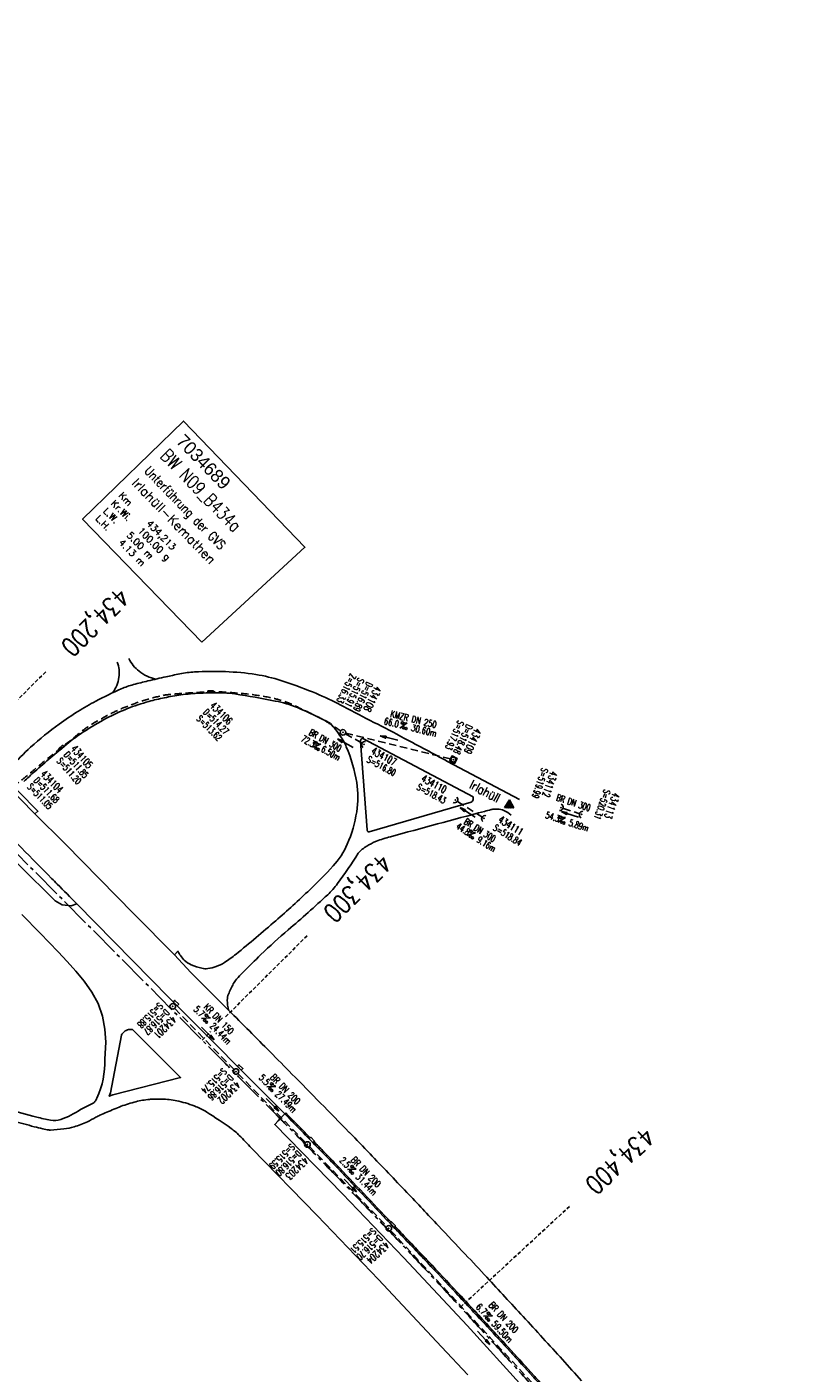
# Model space of a CAD drawing. Extents: x 454519 to 459636, y 422856 to 428936.
# Tile 29 of 82: x 457170 to 457375, y 425718 to 426080. Entities that reach past the tile are written whole.
import ezdxf
from ezdxf.enums import TextEntityAlignment as Align

# ---------------------------------------------------------------- set-up
doc = ezdxf.new("R2010")
doc.units = 0
doc.header["$LTSCALE"] = 2
doc.header["$MEASUREMENT"] = 0
for name, pattern in [('ACHSE', [5.5, 4, -0.5, 0.5, -0.5]), ('AUSGEZOGEN', [0]), ('GESTRICH-X2', [1.5, 1, -0.5]), ('GESTRICHELT', [0.75, 0.5, -0.25])]:
    doc.linetypes.add(name, pattern=pattern)
doc.layers.get('0').update_dxf_attribs({"linetype": 'CONTINUOUS'})
for name, color, linetype in [('ACHSETOP', 1, 'ACHSE'), ('BAUWOTOP', 1, 'AUSGEZOGEN'), ('BW-SCHRIFT', 1, 'AUSGEZOGEN'), ('FBR', 8, 'CONTINUOUS'), ('HEKTOM', 1, 'GESTRICHELT'), ('KANAL', 7, 'GESTRICH-X2'), ('PFEIL', 7, 'CONTINUOUS'), ('RINNE', 8, 'CONTINUOUS'), ('SCHACHTNR', 6, 'CONTINUOUS'), ('SCHRIFT', 7, 'AUSGEZOGEN'), ('SCHSYMBOL', 7, 'CONTINUOUS'), ('STRASSE', 8, 'CONTINUOUS'), ('TEXTO', 4, 'CONTINUOUS'), ('TEXTU', 4, 'CONTINUOUS')]:
    doc.layers.add(name, color=color, linetype=linetype)
doc.styles.add('ROMANS', font='romans.shx', dxfattribs={"width": 0.8})
doc.styles.add('UNIR-O', font='unir_o.shx')

# ---------------------------------------------------------------- blocks, each defined once
blk = doc.blocks.new('30')
at = {"color": 0}
for p, q in [((-0.75, -0.29), (-0.75, 0.29)), ((-0.75, 0.29), (0.75, 0.29)), ((0.75, 0.29), (0.75, -0.29)), ((0.75, -0.29), (-0.75, -0.29))]:
    blk.add_line(p, q, dxfattribs=at)
blk.add_point((0, 0), dxfattribs=at)
blk = doc.blocks.new('GST')
at = {"color": 0}
blk.add_circle((0, 0), 0.75, dxfattribs=at)
blk.add_point((0, 0), dxfattribs=at)
blk = doc.blocks.new('10')
blk.add_blockref('GST', (0, 0))
blk = doc.blocks.new('PROM')
blk.add_line((1.57, 1.82), (0.02, 0.02))
for centre, radius in [((0.32, 1.51), 0.317), ((0.94, 0.29), 0.283), ((1.64, 0.29), 0.283)]:
    blk.add_circle(centre, radius)
blk.add_arc((0.99, 2.68), 1.03, 239.1414, 303.3549)
blk = doc.blocks.new('PFEIL2')
at = {"color": 0}
for p, q in [((0.88, 0), (-2.4, -0.01)), ((0.88, -0.27), (0.88, 0.28)), ((0.88, 0.28), (2.43, 0.01)), ((0.91, 0.27), (0.88, 0.26)), ((0.97, 0.26), (0.88, 0.25)), ((1.02, 0.25), (0.88, 0.23)), ((1.07, 0.24), (0.88, 0.21)), ((1.13, 0.23), (0.88, 0.19)), ((1.18, 0.22), (0.88, 0.17)), ((1.24, 0.21), (0.88, 0.15)), ((1.29, 0.21), (0.88, 0.14)), ((1.34, 0.2), (0.88, 0.12)), ((1.4, 0.19), (0.88, 0.1)), ((1.45, 0.18), (0.88, 0.08)), ((1.51, 0.17), (0.88, 0.06)), ((1.56, 0.16), (0.88, 0.04)), ((1.61, 0.15), (0.88, 0.02)), ((1.67, 0.14), (0.88, 0.01)), ((1.72, 0.13), (0.88, -0.01)), ((1.78, 0.12), (0.88, -0.03)), ((1.83, 0.11), (0.88, -0.05)), ((1.88, 0.1), (0.88, -0.07)), ((1.94, 0.09), (0.88, -0.09)), ((2.05, 0.08), (0.88, -0.12)), ((1.99, 0.08), (0.88, -0.11)), ((2.1, 0.07), (0.88, -0.14)), ((2.15, 0.06), (0.88, -0.16)), ((2.21, 0.05), (0.88, -0.18)), ((2.26, 0.04), (0.88, -0.2)), ((2.32, 0.03), (0.88, -0.22)), ((2.37, 0.02), (0.88, -0.23)), ((2.42, 0.01), (0.88, -0.25)), ((2.43, 0.01), (0.88, -0.27))]:
    blk.add_line(p, q, dxfattribs=at)
blk = doc.blocks.new('40')
at = {"color": 0}
blk.add_arc((0.02, 0.31), 0.91, 192.5363, 347.4637, dxfattribs=at)
blk.add_point((0, 0), dxfattribs=at)
blk = doc.blocks.new('20')
blk.add_lwpolyline([(-0.75, -0.75), (0.75, -0.75), (0.75, 0.75), (-0.75, 0.75)], close=True)
blk.add_circle((0, 0), 0.676)
blk.add_point((0, 0))
blk = doc.blocks.new('RPFEIL')
at = {"color": 0}
for p, q in [((0, 0), (-1.25, -2.17)), ((-1.25, -2.17), (1.25, -2.17)), ((-1.15, -2.17), (-1.15, -1.99)), ((-1.05, -2.17), (-1.05, -1.82)), ((-0.95, -2.17), (-0.95, -1.65)), ((-0.85, -2.17), (-0.85, -1.47)), ((-0.75, -2.17), (-0.75, -1.3)), ((-0.65, -2.17), (-0.65, -1.13)), ((-0.55, -2.17), (-0.55, -0.95)), ((-0.45, -2.17), (-0.45, -0.78)), ((-0.35, -2.17), (-0.35, -0.61)), ((-0.25, -2.17), (-0.25, -0.43)), ((-0.15, -2.17), (-0.15, -0.26)), ((-0.05, -2.17), (-0.05, -0.09)), ((1.25, -2.17), (0, 0)), ((0.05, -2.17), (0.05, -0.09)), ((0.15, -2.17), (0.15, -0.26)), ((0.25, -2.17), (0.25, -0.43)), ((0.35, -2.17), (0.35, -0.61)), ((0.45, -2.17), (0.45, -0.78)), ((0.55, -2.17), (0.55, -0.95)), ((0.65, -2.17), (0.65, -1.13)), ((0.75, -2.17), (0.75, -1.3)), ((0.85, -2.17), (0.85, -1.47)), ((0.95, -2.17), (0.95, -1.65)), ((1.05, -2.17), (1.05, -1.82)), ((1.15, -2.17), (1.15, -1.99))]:
    blk.add_line(p, q, dxfattribs=at)

msp = doc.modelspace()

# ---------------------------------------------------------------- linework, layer by layer
at = {"layer": 'ACHSETOP', "flags": 128}
msp.add_lwpolyline([(457915.72, 424851.29, -0.000006), (457913.58, 424853.81, -0.000044), (457913.3, 424854.14), (457897.16, 424873.22, 0.000004), (457889.08, 424882.77, -0.000008), (457881.01, 424892.31, -0.000002), (457872.61, 424902.22, -0.000003), (457864.86, 424911.39), (457848.71, 424930.47, 0.000027), (457843.58, 424936.54, -0.000013), (457838.45, 424942.6, -0.000828), (457837.34, 424943.91, -0.000193), (457832.58, 424949.58, -0.002836), (457826.36, 424957.07, -0.00181), (457816.73, 424968.91, -0.002663), (457809.62, 424977.8, -0.002228), (457801.22, 424988.52, -0.002227), (457793.59, 424998.45, -0.002235), (457786.07, 425008.4, -0.002237), (457778.64, 425018.43, -0.002229), (457771.27, 425028.55, -0.002228), (457764.01, 425038.74, -0.002231), (457756.84, 425048.97, -0.002238), (457749.71, 425059.34, -0.00227), (457742.78, 425069.63, -0.002201), (457734.87, 425081.59, -0.002958), (457729.08, 425090.55, -0.001376), (457721.3, 425102.82, -0.002197), (457716.48, 425110.54, -0.000018), (457715.87, 425111.53, 0.000102), (457715.76, 425111.71, 0.000005), (457709.19, 425122.34, -0.000006), (457702.61, 425132.97), (457689.46, 425154.23), (457676.31, 425175.49), (457663.16, 425196.75, -0.000006), (457656.58, 425207.38, 0.000006), (457650.01, 425218.01), (457636.86, 425239.28), (457623.71, 425260.54, -0.000006), (457617.13, 425271.17, 0.000006), (457610.56, 425281.8), (457597.41, 425303.06), (457584.25, 425324.32, -0.000017), (457577.68, 425334.95, 0.000017), (457571.1, 425345.59, 0.000011), (457564.53, 425356.22, -0.000007), (457557.95, 425366.85, -0.000002), (457550.82, 425378.37, -0.000002), (457544.8, 425388.11, -0.000012), (457538.23, 425398.74, 0.000002), (457531.65, 425409.37, 0.000013), (457522.15, 425424.73, 0.000036), (457518.82, 425430.11, 0.000002), (457518.5, 425430.63, 0.001494), (457513.17, 425439.19, 0.001009), (457505.21, 425451.81, 0.002111), (457499.48, 425460.77, 0.001564), (457491.66, 425472.81, 0.001564), (457484.79, 425483.24, 0.001559), (457477.84, 425493.65, 0.001562), (457470.82, 425504.02, 0.001568), (457463.77, 425514.31, 0.001567), (457456.64, 425524.56, 0.001562), (457449.44, 425534.8, 0.001556), (457442.17, 425544.98, 0.001559), (457434.85, 425555.1, 0.001564), (457427.46, 425565.18, 0.001563), (457420.01, 425575.22, 0.001565), (457412.5, 425585.2, 0.001564), (457404.92, 425595.15, 0.001562), (457397.28, 425605.05, 0.001562), (457389.58, 425614.89, 0.001563), (457381.81, 425624.71, 0.001568), (457374, 425634.44, 0.001561), (457366.14, 425644.12, 0.001554), (457358.17, 425653.79, 0.001558), (457350.15, 425663.42, 0.001564), (457342.11, 425672.95, 0.001572), (457334, 425682.43, 0.001566), (457325.8, 425691.9, 0.00156), (457317.56, 425701.31, 0.001562), (457309.26, 425710.65, 0.00156), (457300.91, 425719.93, 0.001558), (457292.49, 425729.18, 0.001564), (457284, 425738.39, 0.001569), (457275.49, 425747.51, 0.001564), (457266.01, 425757.53, 0.001926), (457258.25, 425765.62, 0.001186), (457247.56, 425776.64, 0.001887), (457240.8, 425783.52, 0.000041), (457237.45, 425786.9, 0.000316), (457237.01, 425787.34, 0.000002), (457228.45, 425795.96, 0.000003), (457223.19, 425801.26), (457205.57, 425819), (457187.95, 425836.74), (457170.34, 425854.48), (457152.72, 425872.22), (457135.11, 425889.96), (457117.49, 425907.69), (457099.87, 425925.43), (457082.26, 425943.17), (457064.64, 425960.91, 0.000014), (457055.83, 425969.78, -0.000014), (457047.03, 425978.65), (457029.41, 425996.39), (457011.79, 426014.13), (456994.18, 426031.87), (456976.56, 426049.61), (456958.95, 426067.35), (456941.33, 426085.09), (456923.71, 426102.82), (456906.1, 426120.56, 0.000014), (456897.29, 426129.43, -0.000014), (456888.48, 426138.3), (456870.86, 426156.04), (456853.25, 426173.78), (456835.63, 426191.52), (456818.02, 426209.26), (456800.4, 426227), (456782.78, 426244.74), (456765.17, 426262.47), (456747.55, 426280.21), (456729.93, 426297.95), (456712.32, 426315.69), (456694.7, 426333.43), (456677.09, 426351.17), (456659.47, 426368.91), (456641.85, 426386.65), (456624.24, 426404.39), (456606.62, 426422.13), (456589.01, 426439.87, 0.000014), (456580.2, 426448.74, -0.000014), (456571.39, 426457.6), (456553.77, 426475.34), (456536.16, 426493.08), (456518.54, 426510.82), (456500.93, 426528.56), (456483.31, 426546.3), (456465.69, 426564.04), (456448.08, 426581.78), (456430.46, 426599.52, 0.000014), (456421.65, 426608.39, -0.000014), (456412.84, 426617.26), (456395.23, 426634.99), (456383.63, 426646.67, 0.000725), (456382.56, 426647.75, 0.000156), (456377.6, 426652.72, 0.002626), (456370.69, 426659.55, 0.001668), (456359.73, 426670.21, 0.002498), (456351.52, 426678.06, 0.002083), (456341.58, 426687.4, 0.002085), (456332.39, 426695.88, 0.002089), (456323.15, 426704.28, 0.002082), (456313.84, 426712.59, 0.002074), (456304.43, 426720.86, 0.002079), (456294.95, 426729.04, 0.002087), (456285.44, 426737.12, 0.002093), (456275.86, 426745.12, 0.002088), (456266.18, 426753.06, 0.002077), (456256.46, 426760.91, 0.002077), (456246.66, 426768.68, 0.002082), (456236.8, 426776.37, 0.002086), (456226.89, 426783.97, 0.002088), (456215.98, 426792.19, 0.002513), (456206.86, 426798.93, 0.001652), (456194.46, 426807.93, 0.002613), (456186.58, 426813.55, 0.000131), (456181.19, 426817.36, 0.000661), (456180.12, 426818.11, 0.000001), (456173.12, 426823.01, -0.000002), (456166.12, 426827.92), (456145.65, 426842.27), (456125.17, 426856.61), (456104.7, 426870.96), (456084.23, 426885.31, 0.000012), (456075.03, 426891.75, -0.000012), (456065.83, 426898.2, -0.00044), (456065.72, 426898.27, -0.000024), (456063.76, 426899.66, -0.003713), (456055.72, 426905.4, -0.002427), (456043.53, 426914.34, -0.004512), (456034.85, 426920.89, -0.003471), (456023.71, 426929.59, -0.003476), (456013.96, 426937.42, -0.003478), (456004.33, 426945.38, -0.003472), (455994.81, 426953.46, -0.003468), (455985.39, 426961.7, -0.003467), (455976.09, 426970.06, -0.003474), (455966.91, 426978.53, -0.003474), (455957.86, 426987.14, -0.003467), (455948.91, 426995.88, -0.00347), (455940.09, 427004.74, -0.003474), (455931.4, 427013.72, -0.003479), (455922.83, 427022.81, -0.003475), (455914.39, 427032.04, -0.003471), (455906.07, 427041.38, -0.003476), (455897.89, 427050.82, -0.00347), (455889.85, 427060.38, -0.003463), (455881.92, 427070.06, -0.00347), (455874.13, 427079.85, -0.003479), (455866.5, 427089.73, -0.003479), (455859, 427099.71, -0.003469), (455851.62, 427109.82, -0.003465), (455844.39, 427120.03, -0.003473), (455837.31, 427130.32, -0.003478), (455830.37, 427140.71, -0.003474), (455823.57, 427151.21, -0.00347), (455816.92, 427161.79, -0.003471), (455810.42, 427172.47, -0.003472), (455804.07, 427183.23, -0.003473), (455797.87, 427194.08, -0.003473), (455791.42, 427205.75, -0.003967), (455785.92, 427216.04, -0.002976), (455778.94, 427229.57, -0.004632), (455774.58, 427238.32, -0.000579), (455770.49, 427246.77, -0.001724), (455769.13, 427249.62, -0.000007), (455765.12, 427258.07, -0.000021), (455763.79, 427260.87), (455753.08, 427283.46), (455742.37, 427306.05), (455731.66, 427328.64, -0.000016), (455726.85, 427338.77, 0.000012), (455722.05, 427348.89, 0.000505), (455721.99, 427349.02, 0.000029), (455720.94, 427351.23, 0.005761), (455716.62, 427360.03, 0.003719), (455709.66, 427373.54, 0.006688), (455704.46, 427383.16, 0.005204), (455697.47, 427395.36, 0.00521), (455691.03, 427406.07, 0.005208), (455684.38, 427416.66, 0.005212), (455677.5, 427427.1, 0.005215), (455670.41, 427437.39, 0.005208), (455663.11, 427447.52, 0.005201), (455655.59, 427457.52, 0.005205), (455647.54, 427467.76, 0.005666), (455639.94, 427477.01, 0.004763), (455630.21, 427488.37, 0.007089), (455623.49, 427495.84, 0.001658), (455615.56, 427504.36, 0.003572), (455611.84, 427508.28, 0.000012), (455608, 427512.26, -0.000027), (455606.32, 427514), (455588.97, 427532), (455571.61, 427550), (455554.26, 427567.99), (455536.91, 427585.99, 0.000014), (455528.23, 427594.99, -0.000014), (455519.55, 427603.99), (455502.2, 427621.98), (455484.85, 427639.98, 0.000002), (455479.31, 427645.72, -0.000001), (455473.77, 427651.47, -0.001156), (455472.6, 427652.69, -0.000265), (455467.53, 427658.01, -0.003963), (455460.87, 427665.1, -0.002525), (455450.56, 427676.37, -0.003728), (455442.98, 427684.88, -0.00312), (455434.07, 427695.16, -0.003121), (455425.99, 427704.71, -0.003125), (455418.05, 427714.35, -0.003131), (455410.22, 427724.09, -0.003129), (455402.51, 427733.93, -0.003124), (455394.93, 427743.86, -0.003122), (455387.47, 427753.9, -0.003123), (455380.13, 427764.03, -0.003127), (455372.93, 427774.24, -0.003128), (455365.85, 427784.53, -0.003125), (455358.9, 427794.93, -0.003121), (455351.83, 427805.8, -0.003366), (455345.4, 427815.97, -0.002883), (455337.58, 427828.68, -0.004268), (455332.42, 427837.34, -0.001081), (455326.42, 427847.67, -0.002226), (455323.54, 427852.71, -0.000009), (455321.01, 427857.17, 0.000021), (455319.97, 427859.01), (455307.64, 427880.76, -0.000002), (455301.48, 427891.64, 0.000005), (455295.32, 427902.52, 0.000005), (455289.16, 427913.39, -0.000006), (455283, 427924.27, -0.000002), (455276.84, 427935.15, -0.000002), (455270.68, 427946.02, -0.000003), (455264.52, 427956.9, 0.000003), (455258.36, 427967.77, 0.000002), (455252.2, 427978.65, 0.000002), (455246.03, 427989.53, 0.000006), (455239.87, 428000.4, -0.000005), (455233.71, 428011.28, -0.000005), (455227.55, 428022.16, 0.000005), (455221.39, 428033.03, 0.000005), (455215.23, 428043.91, -0.000005), (455209.07, 428054.78, -0.000005), (455202.91, 428065.66, 0.000005), (455196.75, 428076.54, 0.000005), (455190.59, 428087.41, -0.000006), (455184.42, 428098.29, -0.000002), (455178.26, 428109.17, -0.000002), (455172.1, 428120.04, -0.000003), (455165.94, 428130.92, 0.000003), (455159.78, 428141.79, 0.000002), (455153.62, 428152.67, 0.000002), (455147.46, 428163.55, 0.000006), (455141.3, 428174.42, -0.000005), (455135.14, 428185.3, -0.000005), (455128.98, 428196.18, 0.000005), (455122.82, 428207.05, 0.000005), (455116.66, 428217.93, -0.000009), (455110.49, 428228.8), (455098.17, 428250.56), (455091.75, 428261.89, 0.000684), (455090.33, 428264.4, 0.000218), (455085.82, 428272.29, 0.001881), (455080.96, 428280.74, 0.001202), (455073.26, 428293.91, 0.001632), (455067.33, 428303.92, 0.001421), (455060.45, 428315.38, 0.001428), (455053.96, 428326.06, 0.001428), (455047.4, 428336.7, 0.00142), (455040.79, 428347.29, 0.001417), (455034.11, 428357.87, 0.001416), (455027.36, 428368.42, 0.00142), (455020.58, 428378.89, 0.001425), (455013.72, 428389.34, 0.001425), (455006.81, 428399.76, 0.001418), (454999.84, 428410.12, 0.001415), (454992.8, 428420.47, 0.001417), (454985.7, 428430.77, 0.00142), (454978.56, 428441.01, 0.001426), (454971.36, 428451.22, 0.001423), (454964.09, 428461.4, 0.00142), (454956.76, 428471.54, 0.001422), (454949.38, 428481.62, 0.001169), (454943.26, 428489.9, 0.001416)], format="xyb", dxfattribs=at)
at = {"layer": 'BAUWOTOP', "flags": 128}
msp.add_lwpolyline([(457172.02, 425868.36), (457172.83, 425869.06), (457156.91, 425885.13), (457156.23, 425884.4), (457172.02, 425868.36)], dxfattribs=at)
at = {"layer": 'BW-SCHRIFT'}
msp.add_lwpolyline([(457216.97, 425914.6), (457184.86, 425947.7), (457211.99, 425974.05), (457244.71, 425940.12)], close=True, dxfattribs=at)
at = {"layer": 'FBR', "flags": 128}
for points in [[(457183.27, 425844.16, -0.000034), (457178.05, 425849.42, -0.000116), (457176.51, 425850.98, -0.000001), (457160.29, 425867.39, -0.000176)], [(457075.09, 425953.15, -0.000002), (457067.24, 425961.04, 0.000002), (457059.38, 425968.93, 0.000158)], [(457139.64, 425888.18, -0.00002), (457125.13, 425902.74, -0.000209)], [(457319.12, 425715.77, 0.004008), (457314.04, 425721.46, 0.001941), (457303.42, 425733.07, 0.000863), (457293.67, 425743.62, 0.001457), (457287.87, 425749.83, 0.000886), (457280.67, 425757.47, 0.000748), (457272.12, 425766.48, 0.000952), (457262.22, 425776.86, 0.001726), (457256.72, 425782.55, 0.001343), (457256.55, 425782.72, 0.000015), (457241.22, 425798.33, 0.001316), (457235.33, 425804.29, 0.000696), (457224.14, 425815.53)], [(457300.2, 425868.01, 0.084278), (457298.27, 425869.27, 0.1077), (457296.49, 425869.61, 0.008051), (457295.18, 425869.57, 0.050329), (457294.97, 425869.53, 0.001274), (457294.81, 425869.49, 0.00012), (457293.04, 425869.02, 0.002043), (457267.7, 425862.17, 0.013627), (457263.93, 425861.03, 0.044562), (457263.07, 425860.65, 0.015705), (457260.78, 425859.3, 0.043931), (457260.14, 425858.81, 0.023272), (457259.07, 425857.74, -0.018393), (457253.47, 425849.57, -0.045914), (457250.83, 425846.6, -0.011214), (457240.22, 425837.15, 0.016031), (457232.86, 425830.46, 0.00509), (457227.97, 425825.63, 0.01413), (457226.28, 425823.83, 0.056859), (457225.43, 425822.61, 0.027709), (457224.13, 425819.86, 0.097586), (457223.81, 425818.19, 0.061274), (457224.14, 425815.53, -0.061274)], [(457166.2, 425785.65, 0.002402), (457171.85, 425784.16, 0.008193), (457174.14, 425783.6, 0.011973), (457175.73, 425783.28, 0.061818), (457176.2, 425783.26, 0.008026), (457179.84, 425783.59, 0.044474), (457182.58, 425784.13, 0.03233), (457186.19, 425785.43, -0.009202), (457188.4, 425786.69, -0.019461), (457189.48, 425787.22, -0.00506), (457193.28, 425788.87, -0.009989), (457195.22, 425789.64, -0.029287), (457199.21, 425790.88, -0.033299), (457202.83, 425791.52, -0.024202), (457204.18, 425791.6, -0.013388), (457206.62, 425791.56, -0.046102), (457210.77, 425791, -0.039232), (457215.46, 425789.53, -0.043753), (457218.26, 425788.1, -0.017361), (457224.84, 425783.68, -0.036921), (457227.03, 425781.83, -0.022148), (457230.29, 425778.34)]]:
    msp.add_lwpolyline(points, format="xyb", dxfattribs=at)
at = {"layer": 'FBR'}
for points in [[(457830.44, 424948.93, 0.000001), (457838.48, 424939.43, 0.000001), (457846.15, 424930.39, 0.000007)], [(457830.44, 424948.93, 0.000001), (457838.48, 424939.43, 0.000001), (457846.15, 424930.39, 0.000007)], [(457698.12, 425105.11, -0.000021), (457705.74, 425096.15, 0.000017), (457713.37, 425087.18, 0.000002), (457721.98, 425077.06, -0.000001), (457730.58, 425066.93, -0.000044)], [(457698.12, 425105.11, -0.000021), (457705.74, 425096.15, 0.000017), (457713.37, 425087.18, 0.000002), (457721.98, 425077.06, -0.000001), (457730.58, 425066.93, -0.000044)], [(457192.92, 425900.93, 0.06597), (457194.06, 425902.91, 0.06597), (457194.64, 425905.11, 0.059418), (457194.66, 425907.17, 0.059418), (457194.2, 425909.18)], [(457197.27, 425910.12, 0.05152), (457198.5, 425908.28, 0.05152), (457200.07, 425906.74, 0.058598), (457202.2, 425905.42, 0.058598), (457204.58, 425904.62)], [(457165.63, 425880.89, -0.034786), (457170.87, 425886.3, -0.026504), (457178.57, 425892.51, -0.016519), (457183.6, 425895.9, -0.01803), (457188.41, 425898.67, -0.018009), (457195.28, 425902, -0.039855), (457198.54, 425903.14, -0.005221), (457202.44, 425904.12, -0.004174), (457207.34, 425905.25, -0.001607), (457209.07, 425905.63, -0.001401), (457211.05, 425906.05, -0.03998), (457214.98, 425906.55, -0.018949), (457223.31, 425906.62, -0.032199), (457231.49, 425905.85, -0.038177), (457238.24, 425904.25, -0.018999), (457246.73, 425901.16, -0.022405), (457253.7, 425897.96, -0.000602), (457255.06, 425897.25, -0.0001), (457263.28, 425892.98, -0.002258), (457271.5, 425888.67, -0.001592), (457283.1, 425882.46), (457302.42, 425872.21)], [(457169, 425877.03, 0.009113), (457170.52, 425878.44, -0.009619), (457171.96, 425879.77, -0.004878), (457176.28, 425883.51, -0.004928), (457180.62, 425887.14, -0.027544), (457185.11, 425890.41, -0.021274), (457191.3, 425894.06, -0.027937), (457196.91, 425896.67, -0.028358), (457202.68, 425898.59, -0.016032), (457206.87, 425899.59, -0.015288), (457211.32, 425900.35, -0.023324), (457216.48, 425900.84, -0.018572), (457222.99, 425900.9, -0.032576), (457225.86, 425900.63, -0.008503), (457236.7, 425898.72, -0.048691), (457242.66, 425896.94, -0.030653), (457251.55, 425892.67, -0.032808), (457254.36, 425889.09, -0.048773), (457255.84, 425886.4, -0.061553), (457258.63, 425876.77, -0.078751), (457258.64, 425868.92, -0.063942), (457256.1, 425860.17, -0.083587), (457252.28, 425854.32, -0.016139), (457246.02, 425847.94, -0.011622), (457236.85, 425839.59, -0.008231), (457226.15, 425830.6, -0.029692), (457223.01, 425828.34, -0.053998), (457220.85, 425827.28, -0.055118), (457218.55, 425826.72, -0.087883), (457216.99, 425826.79, -0.045338), (457214.11, 425827.73, -0.096672), (457212.22, 425829.01, -0.075339), (457210.5, 425831.37), (457209.55, 425830.38)]]:
    msp.add_lwpolyline(points, format="xyb", dxfattribs=at)
for points in [[(457260.26, 425888.62), (457289.96, 425872.91, -0.104474), (457290.02, 425872.42, -0.104474), (457289.87, 425871.95, -0.130057), (457289.45, 425871.51, -0.130057), (457288.86, 425871.34), (457262.02, 425863.48, -0.115702), (457261.78, 425863.52, -0.115702), (457261.58, 425863.66, -0.095598), (457261.48, 425863.83, -0.095598), (457261.45, 425864.02), (457259.66, 425887.86, -0.133703), (457259.66, 425888.17, -0.133703), (457259.81, 425888.44, -0.105371), (457260.02, 425888.58, -0.105371)], [(457198.29, 425810.31, 0.080778), (457197.39, 425810.32, 0.080778), (457196.54, 425810.04, 0.077774), (457195.85, 425809.53, 0.077774), (457195.35, 425808.83), (457192.34, 425793.28), (457192.04, 425792.33), (457193.02, 425792.75), (457211.25, 425797.36)]]:
    msp.add_lwpolyline(points, format="xyb", close=True, dxfattribs=at)
at = {"layer": 'FBR', "flags": 128}
for points in [[(457214.03, 425825.69), (457209.55, 425830.38), (457198.69, 425841.42), (457180.12, 425860.25), (457172.02, 425868.36)], [(457163.06, 425859.24), (457167.85, 425854.41), (457177.51, 425844.95), (457179.35, 425843.88), (457181.75, 425843.61)], [(457181.75, 425843.61), (457183.27, 425844.16)], [(457183.27, 425844.16), (457208.27, 425818.71), (457239.28, 425787.59)], [(457190.82, 425802.31), (457191.07, 425806.87), (457190.85, 425810.41), (457190.17, 425813.89), (457189.05, 425817.3), (457187.33, 425820.37), (457185.32, 425823.29), (457183.04, 425826.03), (457180.71, 425828.65), (457178.31, 425831.23), (457173.41, 425836.25), (457168.49, 425841.25)], [(457224.14, 425815.53), (457214.03, 425825.69)], [(457254.81, 425766.05), (457236.57, 425784.72), (457237.46, 425785.75), (457238.08, 425786.39), (457239.28, 425787.59)], [(457254.81, 425766.05), (457271.33, 425748.82), (457288.41, 425730.62), (457303.39, 425714.14), (457318.84, 425696.79), (457334.97, 425678.07), (457350.5, 425659.72), (457365.56, 425641.5), (457381.5, 425621.74), (457395.49, 425604), (457409.71, 425585.63), (457424.49, 425565.59), (457438.49, 425546.46), (457452.53, 425526.85), (457466.6, 425506.58), (457479.65, 425487.34), (457493.06, 425466.93)]]:
    msp.add_lwpolyline(points, dxfattribs=at)
at = {"layer": 'FBR'}
msp.add_lwpolyline([(457288.55, 425717.34), (457281.48, 425724.93), (457264.49, 425743.03), (457247.99, 425760.25), (457230.29, 425778.34)], dxfattribs=at)
at = {"layer": 'HEKTOM'}
for p, q in [((457146.56, 425878.41), (457174.94, 425906.59)), ((457223.32, 425813.71), (457245.41, 425835.66)), ((457217.03, 425807.47), (457219.32, 425809.74)), ((457286.56, 425735.59), (457315.94, 425762.72))]:
    msp.add_line(p, q, dxfattribs=at)
at = {"layer": 'KANAL'}
for p, q in [((457255.59, 425889.91), (457259.97, 425887.47)), ((457255.69, 425890.09), (457283.94, 425883.12)), ((457285.81, 425871.66), (457292.28, 425867.53)), ((457314.31, 425869.81), (457318.47, 425868.44)), ((457209.66, 425816), (457225.62, 425799.53)), ((457226.66, 425798.47), (457244.84, 425779.91)), ((457245.91, 425778.81), (457266.75, 425757.34)), ((457267.78, 425756.25), (457307.25, 425713.75))]:
    msp.add_line(p, q, dxfattribs=at)
at = {"layer": 'KANAL', "flags": 128}
msp.add_lwpolyline([(457254.31, 425890.68, 0.012209), (457250.55, 425893.13, 0.022378), (457248.42, 425894.33, 0.00754), (457241.32, 425897.76, 0.027465), (457239.3, 425898.57, 0.031277), (457235.23, 425899.66, 0.022696), (457229.49, 425900.56, 0.011516), (457222.38, 425901.17, 0.026726), (457219.31, 425901.2, 0.002321), (457216.84, 425901.08, 0.002232), (457214.27, 425900.94, 0.003781), (457210.89, 425900.7, 0.004636), (457208.13, 425900.46, 0.035718), (457205.64, 425900.04, 0.017382), (457200.64, 425898.64, 0.019611), (457196.28, 425897.07, 0.021139), (457192.37, 425895.28, 0.018159), (457187.48, 425892.56, 0.031785), (457184.85, 425890.74, 0.001108), (457181.79, 425888.3, -0.00127), (457179.11, 425886.16, -0.000318), (457176.5, 425884.1, 0.000886), (457175.56, 425883.36, 0.008462), (457173.75, 425881.87, -0.003834), (457169.8, 425878.55, -0.008341), (457167.49, 425876.7, 0.015564), (457166.26, 425875.7, 0.019541), (457164.63, 425874.15, -0.004485), (457157.71, 425867.19, -0.004654), (457150.81, 425860.49, 0.008954), (457147.25, 425856.98, 0.068125), (457145.51, 425854.63, -0.06419), (457143.69, 425852.13, -0.004036), (457140.38, 425848.69, -0.002063), (457133.81, 425842.03, -0.00019), (457129.07, 425837.26, -0.00031), (457127.39, 425835.58, -0.004209)], format="xyb", dxfattribs=at)
at = {"layer": 'RINNE'}
for p, q in [((457239.28, 425787.59), (457239.85, 425787.58)), ((457240.28, 425786.57), (457240.85, 425786.56)), ((457241.28, 425785.55), (457241.86, 425785.54)), ((457242.29, 425784.53), (457242.86, 425784.52)), ((457243.29, 425783.51), (457243.86, 425783.49)), ((457244.29, 425782.49), (457244.86, 425782.47)), ((457245.29, 425781.46), (457245.86, 425781.45)), ((457246.28, 425780.44), (457246.29, 425780.44)), ((457247.28, 425779.42), (457247.85, 425779.41)), ((457248.28, 425778.4), (457248.85, 425778.39)), ((457249.27, 425777.38), (457249.84, 425777.37)), ((457250.27, 425776.36), (457250.83, 425776.35)), ((457251.25, 425775.34), (457251.82, 425775.33)), ((457252.23, 425774.32), (457252.79, 425774.31)), ((457253.2, 425773.3), (457253.76, 425773.29)), ((457254.17, 425772.28), (457254.74, 425772.27)), ((457255.14, 425771.26), (457255.71, 425771.25)), ((457256.12, 425770.24), (457256.68, 425770.23)), ((457257.09, 425769.22), (457257.65, 425769.21)), ((457258.06, 425768.2), (457258.62, 425768.19)), ((457259.03, 425767.18), (457259.59, 425767.17)), ((457260, 425766.16), (457260.57, 425766.14)), ((457260.97, 425765.14), (457261.54, 425765.12)), ((457261.95, 425764.12), (457262.51, 425764.1)), ((457262.92, 425763.1), (457263.48, 425763.08)), ((457263.89, 425762.08), (457264.45, 425762.06)), ((457264.86, 425761.05), (457265.42, 425761.04)), ((457265.83, 425760.03), (457266.39, 425760.02)), ((457266.8, 425759.01), (457267.37, 425759)), ((457268.75, 425756.97), (457269.31, 425756.96)), ((457269.72, 425755.95), (457270.28, 425755.94)), ((457270.69, 425754.93), (457271.25, 425754.92)), ((457271.66, 425753.91), (457272.22, 425753.9)), ((457272.63, 425752.89), (457273.19, 425752.88)), ((457273.6, 425751.87), (457274.17, 425751.86)), ((457274.57, 425750.85), (457275.14, 425750.84)), ((457275.55, 425749.83), (457276.11, 425749.82)), ((457276.52, 425748.81), (457277.08, 425748.8)), ((457277.48, 425747.79), (457278.04, 425747.78)), ((457278.45, 425746.77), (457279.01, 425746.76)), ((457279.41, 425745.75), (457279.97, 425745.74)), ((457280.36, 425744.73), (457280.92, 425744.72)), ((457281.32, 425743.71), (457281.88, 425743.7)), ((457282.28, 425742.69), (457282.84, 425742.68)), ((457283.23, 425741.67), (457283.79, 425741.66)), ((457284.19, 425740.65), (457284.75, 425740.64)), ((457285.14, 425739.63), (457285.7, 425739.62)), ((457286.09, 425738.61), (457286.65, 425738.6)), ((457287.05, 425737.59), (457287.6, 425737.58)), ((457288, 425736.57), (457288.55, 425736.56)), ((457288.95, 425735.55), (457289.5, 425735.54)), ((457289.89, 425734.53), (457290.45, 425734.52)), ((457290.84, 425733.51), (457291.4, 425733.5)), ((457291.79, 425732.49), (457292.35, 425732.48)), ((457292.73, 425731.47), (457293.29, 425731.46)), ((457293.68, 425730.45), (457294.24, 425730.44)), ((457294.62, 425729.43), (457295.18, 425729.42)), ((457295.57, 425728.41), (457296.12, 425728.4)), ((457296.51, 425727.39), (457297.06, 425727.38)), ((457297.44, 425726.37), (457298, 425726.36)), ((457298.38, 425725.35), (457298.93, 425725.34)), ((457299.31, 425724.33), (457299.87, 425724.32)), ((457300.25, 425723.31), (457300.8, 425723.3)), ((457301.18, 425722.29), (457301.73, 425722.28)), ((457302.11, 425721.28), (457302.66, 425721.26)), ((457303.03, 425720.26), (457303.59, 425720.24)), ((457303.96, 425719.24), (457304.51, 425719.23)), ((457304.88, 425718.22), (457305.43, 425718.21))]:
    msp.add_line(p, q, dxfattribs=at)
at = {"layer": 'RINNE', "flags": 128}
msp.add_lwpolyline([(457239.28, 425787.59), (457239.56, 425787.87)], dxfattribs=at)
at = {"layer": 'RINNE'}
for points in [[(457246.13, 425781.17, 0.000684), (457239.56, 425787.87, 0.00104)], [(457267.61, 425758.16, 0.000032), (457252.77, 425773.76, 0.002931), (457249.26, 425777.4, 0.00104), (457239.28, 425787.59)], [(457267.9, 425758.44, 0.000032), (457253.05, 425774.03, 0.002931), (457249.54, 425777.68, 0.000246), (457247.18, 425780.1, 0.00104)], [(457308.17, 425714.58, 0.000726), (457306.07, 425716.91, 0.003145), (457293.81, 425730.31, 0.001038), (457285.37, 425739.38, 0.001142), (457277.66, 425747.6, 0.001243), (457276.66, 425748.66, 0.000018), (457268.65, 425757.07, 0.002931)], [(457308.46, 425714.84, 0.000726), (457306.36, 425717.18, 0.003145), (457294.1, 425730.58, 0.001038), (457285.67, 425739.66, 0.001142), (457277.96, 425747.87, 0.001243), (457276.95, 425748.93, 0.000018), (457268.94, 425757.35, 0.002931)]]:
    msp.add_lwpolyline(points, format="xyb", dxfattribs=at)
at = {"layer": 'SCHSYMBOL'}
for points in [[(457210.33, 425816.68), (457209.27, 425817.74), (457209.69, 425818.15), (457210.74, 425817.09)], [(457227.58, 425799.37), (457226.52, 425800.43), (457226.93, 425800.84), (457227.99, 425799.78)], [(457246.9, 425779.82), (457245.85, 425780.89), (457246.26, 425781.3), (457247.31, 425780.22)], [(457268.65, 425757.07), (457267.61, 425758.16), (457268.04, 425758.56), (457269.07, 425757.48)]]:
    msp.add_lwpolyline(points, close=True, dxfattribs=at)
at = {"layer": 'STRASSE'}
msp.add_lwpolyline([(457190.82, 425802.31, -0.205288), (457190.82, 425802.31, -0.119882), (457188.7, 425791.86, -0.001159), (457188.49, 425791.39, -0.0127), (457188.47, 425791.35, -0.050424), (457188.43, 425791.27, -0.005549), (457187.91, 425790.62), (457184.28, 425788.74, -0.060494), (457178.96, 425786.1, -0.133676), (457176.24, 425785.9, -0.014537), (457172.51, 425786.74, -0.006654), (457164.46, 425788.91, -0.013483), (457158.68, 425790.72, -0.010667), (457151.5, 425793.36, 0.010667)], format="xyb", dxfattribs=at)

# ---------------------------------------------------------------- block references
at = {"layer": 'PFEIL'}
for p, rotation in [((457267.36, 425888.76), 166.1263), ((457255.57, 425887.36), 150.6245), ((457288.51, 425868.75), 147.4703), ((457316.07, 425868.19), 161.7711), ((457218.57, 425809.23), 314.1312), ((457235.98, 425790.08), 314.4032000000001), ((457256.92, 425768.33), 314.1507), ((457292.8, 425727.33), 312.8593)]:
    msp.add_blockref('PFEIL2', p, dxfattribs=dict(at, rotation=rotation))
at = {"layer": 'SCHRIFT', "rotation": 238.7052594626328}
msp.add_blockref('RPFEIL', (457300.96, 425869.97), dxfattribs=at)
at = {"layer": 'SCHSYMBOL'}
for name, p, rotation in [('30', (457219.31, 425901.2), 0.6223101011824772), ('10', (457254.95, 425890.28), 314.8008), ('30', (457179.11, 425886.16), 41.18269455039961), ('40', (457260.61, 425887.09), 247.6767204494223), ('20', (457284.65, 425882.95), 332.5136750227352), ('40', (457285.19, 425872.05), 54.58628791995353), ('40', (457313.59, 425870.06), 75.09657827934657), ('40', (457292.91, 425867.13), 242.1451505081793), ('40', (457319.18, 425868.22), 255.2862066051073), ('GST', (457209.13, 425816.55), 134.8008000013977), ('GST', (457226.14, 425799.01), 134.8008000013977), ('GST', (457245.38, 425779.37), 134.4698000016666), ('GST', (457267.28, 425756.81), 133.5695)]:
    msp.add_blockref(name, p, dxfattribs=dict(at, rotation=rotation))
at = {"layer": 'TEXTU'}
for p, rotation in [((457270.26, 425891.43), 346.1263000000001), ((457246.69, 425886.25), 330.6245), ((457312.76, 425866.12), 341.7711), ((457288.29, 425862.52), 327.4703), ((457216.84, 425813.27), 314.1312), ((457234.43, 425794.86), 314.4032000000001), ((457256.1, 425772.61), 314.1507), ((457292.78, 425733.14), 312.8593)]:
    msp.add_blockref('PROM', p, dxfattribs=dict(at, rotation=rotation))

# ---------------------------------------------------------------- texts
at = {"layer": 'BW-SCHRIFT'}
for s, height, style, p in [('7034689', 3.5, 'UNIR-O', (457209.81, 425968.39)), ('Irlahüll-Kemathen', 2.5, 'ROMANS', (457197.94, 425957.2)), ('Km', 1.8, 'ROMANS', (457194.42, 425953.87)), ('L.W.   5.00 m', 1.8, 'ROMANS', (457190.23, 425949.71)), ('Kr.Wi.', 1.8, 'ROMANS', (457192.33, 425951.75)), ('L.H.   4.13 m', 1.8, 'ROMANS', (457188.17, 425947.68)), ('100.00 g', 1.8, 'ROMANS', (457199.61, 425944.39)), ('434,213', 1.8, 'ROMANS', (457201.93, 425946.35))]:
    msp.add_text(s, height=height, rotation=314.1713, dxfattribs=dict(at, style=style)).set_placement(p)
at = {"layer": 'BW-SCHRIFT', "style": 'ROMANS', "width": 0.8}
for s, height, p in [('BW N09_B434a', 3.5, (457205.53, 425964.45)), ('Unterführung der GVS', 2.5, (457201.25, 425960.44))]:
    msp.add_text(s, height=height, rotation=314.1713, dxfattribs=at).set_placement(p)
at = {"layer": 'HEKTOM', "style": 'ROMANS', "width": 0.8}
for s, rotation, p in [('434,200', 224.8008, (457194.49, 425929.54)), ('434,300', 224.8008, (457265.07, 425857.96)), ('434,400', 222.7483, (457336.08, 425784.33))]:
    msp.add_text(s, height=5, rotation=rotation, dxfattribs=at).set_placement(p)
at = {"layer": 'SCHACHTNR', "style": 'ROMANS'}
for s, height, rotation, width, p in [('Z=516.33', 1.8, 243.7009, 0.6, (457256.91, 425906.25)), ('S=515.91', 1.8, 243.7009, 0.6, (457259.15, 425905.14)), ('D=516.89', 1.8, 243.7009, 0.6, (457261.41, 425904.03)), ('434108', 2, 243.7009, 0.7, (457263.63, 425902.94)), ('D=514.27', 1.8, 314.8008, 0.6, (457217.15, 425895.53)), ('434106', 2, 314.8008, 0.7, (457218.93, 425897.28)), ('S=513.62', 1.8, 314.8008, 0.6, (457215.37, 425893.78)), ('S=517.93', 1.8, 244.7452, 0.6, (457285.99, 425893.68)), ('D=518.48', 1.8, 244.7452, 0.6, (457288.25, 425892.61)), ('434109', 2, 244.7452, 0.7, (457290.52, 425891.57)), ('434105', 2, 311.1827, 0.7, (457181.54, 425885.75)), ('434107', 2, 331.9911, 0.7, (457262.32, 425884.6)), ('S=511.20', 1.8, 311.1827, 0.6, (457177.79, 425882.45)), ('D=511.85', 1.8, 311.1827, 0.6, (457179.68, 425884.12)), ('S=516.80', 1.8, 331.9911, 0.6, (457261.17, 425882.41)), ('D=511.68', 1.8, 314.0718, 0.6, (457171.58, 425877.17)), ('434104', 2, 314.0718, 0.7, (457173.38, 425878.9)), ('434110', 2, 331.6545, 0.7, (457275.83, 425877.21)), ('S=519.99', 1.8, 251.1301, 0.6, (457308.51, 425880.86)), ('434112', 2, 251.1301, 0.7, (457310.87, 425880.04)), ('S=511.05', 1.8, 314.0718, 0.6, (457169.8, 425875.45)), ('S=518.43', 1.8, 331.6545, 0.6, (457274.64, 425874.99)), ('S=520.31', 1.8, 250.2652, 0.6, (457325.29, 425875.09)), ('434113', 2, 250.2652, 0.7, (457327.66, 425874.25)), ('434111', 2, 327.9197, 0.7, (457296.54, 425866.23)), ('S=518.84', 1.8, 327.9197, 0.6, (457295.2, 425864.12)), ('S=515.88', 1.8, 224.8008, 0.6, (457205.4, 425817.73)), ('D=516.87', 1.8, 224.8008, 0.6, (457207.15, 425815.94)), ('434201', 2, 224.8008, 0.7, (457208.93, 425814.16)), ('S=515.74', 1.8, 224.8008, 0.6, (457222.58, 425800.1)), ('D=516.86', 1.8, 224.8008, 0.6, (457224.36, 425798.35)), ('434202', 2, 224.8008, 0.7, (457226.11, 425796.57)), ('S=515.59', 1.8, 224.4698, 0.6, (457240.92, 425779.72)), ('D=516.80', 1.8, 224.4698, 0.6, (457242.67, 425777.94)), ('434203', 2, 224.4698, 0.7, (457244.42, 425776.16)), ('S=515.51', 1.8, 223.5695, 0.6, (457262.83, 425757.05)), ('D=516.70', 1.8, 223.5695, 0.6, (457264.55, 425755.24)), ('434204', 2, 223.5695, 0.7, (457266.27, 425753.43))]:
    msp.add_text(s, height=height, rotation=rotation, dxfattribs=dict(at, width=width)).set_placement(p)
at = {"layer": 'SCHRIFT', "style": 'ROMANS', "width": 0.8}
msp.add_text('Irlahüll', height=2.5, rotation=331.9912, dxfattribs=at).set_placement((457288.69, 425875.36))
at = {"layer": 'TEXTO', "style": 'ROMANS'}
for s, rotation, width, p in [('KMZR DN 250', 346.1263, 0.75, (457273.7, 425892.93)), ('BR DN 300', 330.6245, 0.6, (457249.75, 425887.36)), ('BR DN 300', 341.7711, 0.6, (457316.72, 425870.49)), ('BR DN 300', 327.4703, 0.6, (457291.32, 425863.21)), ('KR DN 150', 314.1312, 0.75, (457220.89, 425812.51)), ('BR DN 200', 314.4032, 0.75, (457238.8, 425793.63)), ('BR DN 200', 314.1507, 0.75, (457260.49, 425771.35)), ('BR DN 200', 312.8593, 0.75, (457297.52, 425732.23))]:
    msp.add_text(s, height=1.8, rotation=rotation, dxfattribs=dict(at, width=width)).set_placement(p, align=Align.CENTER)
at = {"layer": 'TEXTU', "style": 'ROMANS'}
for s, rotation, width, p in [('66.0', 346.1263, 0.75, (457265.82, 425892.54)), ('72.3', 330.6245, 0.6, (457243.49, 425888.04)), ('30.60m', 346.1263, 0.75, (457273.16, 425890.73)), ('6.50m', 330.6245, 0.6, (457248.87, 425885.21)), ('54.3', 341.7711, 0.6, (457309.28, 425867.28)), ('44.8', 327.4703, 0.6, (457285.21, 425864.49)), ('5.89m', 341.7711, 0.6, (457315.59, 425865.19)), ('9.16m', 327.4703, 0.6, (457290.81, 425860.89)), ('5.7', 314.1312, 0.75, (457214.6, 425815.57)), ('24.44m', 314.1312, 0.75, (457218.94, 425811.11)), ('5.5', 314.4032, 0.75, (457232.18, 425797.16)), ('27.49m', 314.4032, 0.75, (457236.52, 425792.72)), ('2.5', 314.1507, 0.75, (457253.85, 425774.92)), ('31.44m', 314.1507, 0.75, (457258.2, 425770.45)), ('6.7', 312.8593, 0.75, (457290.59, 425735.49)), ('59.50m', 312.8593, 0.75, (457294.81, 425730.93))]:
    msp.add_text(s, height=1.8, rotation=rotation, dxfattribs=dict(at, width=width)).set_placement(p)

doc.saveas('drawing.dxf')
